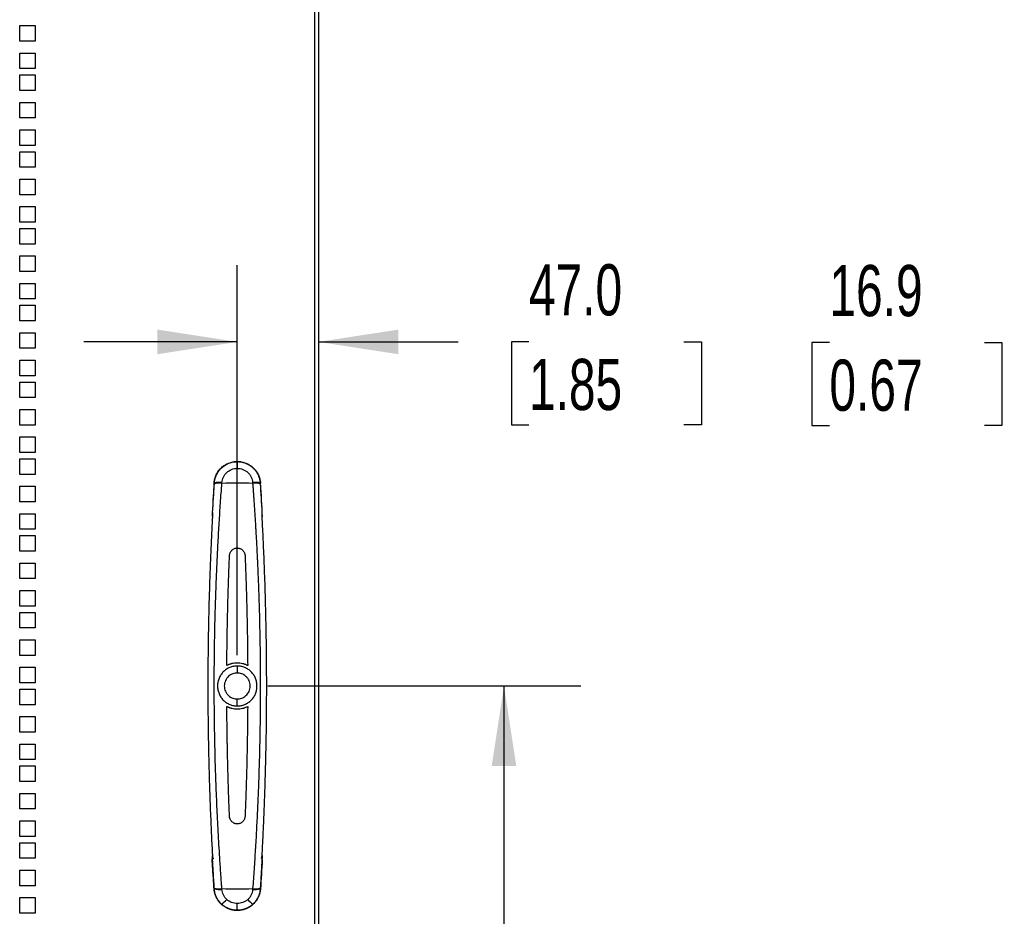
# Model space of a CAD drawing. Header units: millimetres. Extents: x 0 to 3912, y 0 to 3023.
# Tile 4 of 18: x 1646 to 2216, y 1434 to 1953. Entities that reach past the tile are written whole.
import ezdxf

# ---------------------------------------------------------------- set-up
doc = ezdxf.new("R2010")
doc.units = ezdxf.units.MM
doc.header["$LTSCALE"] = 14
doc.layers.add('DIMENSIONS', color=140, linetype='Continuous', lineweight=25)
doc.styles.add('SLDTEXTSTYLE0', font='TXT', dxfattribs={"width": 0.7})
doc.dimstyles.new('SLDDIMSTYLE0', dxfattribs={"dimtxt": 30.212109, "dimasz": 46.228, "dimexe": 0, "dimexo": 0.0625, "dimgap": 7.553027, "dimtad": 0, "dimtih": 1, "dimtoh": 1, "dimdec": 1, "dimrnd": 1e-09, "dimzin": 4, "dimdsep": 46, "dimtxsty": 'SLDTEXTSTYLE0', "dimsah": 1, "dimcen": 0.09, "dimadec": 0, "dimazin": 1, "dimtfac": 1, "dimtdec": 1, "dimtmove": 0, "dimatfit": 0, "dimfxl": 0, "dimfrac": 2, "dimtolj": 1, "dimtzin": 12, "dimarcsym": 0})
doc.dimstyles.new('SLDDIMSTYLE1', dxfattribs={"dimtxt": 30.212109, "dimasz": 46.228, "dimexe": 0, "dimexo": 0.0625, "dimgap": 7.553027, "dimtad": 0, "dimtih": 1, "dimtoh": 1, "dimdec": 1, "dimrnd": 1e-09, "dimzin": 12, "dimdsep": 46, "dimtxsty": 'SLDTEXTSTYLE0', "dimsah": 1, "dimcen": 0.09, "dimadec": 0, "dimazin": 3, "dimtfac": 1, "dimtdec": 1, "dimtofl": 0, "dimtmove": 0, "dimatfit": 3, "dimfxl": 0, "dimfrac": 2, "dimtolj": 1, "dimtzin": 12, "dimarcsym": 0})
doc.dimstyles.new('SLDDIMSTYLE2', dxfattribs={"dimtxt": 30.212109, "dimasz": 46.228, "dimexe": 0, "dimexo": 0.0625, "dimgap": 7.553027, "dimtad": 0, "dimtih": 1, "dimtoh": 1, "dimdec": 1, "dimrnd": 1e-09, "dimzin": 12, "dimdsep": 46, "dimtxsty": 'SLDTEXTSTYLE0', "dimsah": 1, "dimcen": 0.09, "dimadec": 0, "dimazin": 3, "dimtfac": 1, "dimtdec": 1, "dimtmove": 0, "dimatfit": 0, "dimfxl": 0, "dimfrac": 2, "dimtolj": 1, "dimtzin": 12, "dimarcsym": 0})

# ---------------------------------------------------------------- blocks, each defined once
blk = doc.blocks.new('_D_10')
at = {"layer": 'DIMENSIONS'}
for p, q in [((1771.94, 1585.34), (1771.94, 1811.23)), ((1771.94, 1766.78), (1683.04, 1766.78)), ((1818.94, 1766.78), (1899.91, 1766.78)), ((1940.84, 1766.78), (1930.7, 1766.78)), ((1930.7, 1766.78), (1930.7, 1718.76)), ((2030.62, 1766.78), (2040.77, 1766.78)), ((2040.77, 1766.78), (2040.77, 1718.76)), ((1930.7, 1718.76), (1940.84, 1718.76)), ((2040.77, 1718.76), (2030.62, 1718.76))]:
    blk.add_line(p, q, dxfattribs=at)
for points in [[(1771.94, 1766.78), (1725.71, 1773.89), (1725.71, 1759.66)], [(1818.94, 1766.78), (1865.17, 1759.66), (1865.17, 1773.89)]]:
    blk.add_solid(points, dxfattribs=at)
at = {"layer": 'DIMENSIONS', "char_height": 29.633, "attachment_point": 1, "style": 'SLDTEXTSTYLE0'}
for s, insert in [('47.0', (1940.84, 1811.74)), ('1.85', (1940.84, 1756.96))]:
    blk.add_mtext(s, dxfattribs=dict(at, insert=insert))
blk = doc.blocks.new('_D_11')
at = {"layer": 'DIMENSIONS'}
for p, q in [((1789.72, 1567.56), (1970.85, 1567.56)), ((1926.4, 1567.56), (1926.4, 1353.26)), ((1868.95, 1298.48), (1858.8, 1298.48)), ((1858.8, 1298.48), (1858.8, 1250.46)), ((1983.86, 1298.48), (1994, 1298.48)), ((1994, 1298.48), (1994, 1250.46)), ((1858.8, 1250.46), (1868.95, 1250.46)), ((1994, 1250.46), (1983.86, 1250.46)), ((1926.4, 736.06), (1926.4, 1243.7)), ((1834.72, 736.06), (1970.85, 736.06))]:
    blk.add_line(p, q, dxfattribs=at)
for points in [[(1926.4, 1567.56), (1919.29, 1521.33), (1933.51, 1521.33)], [(1926.4, 736.06), (1933.51, 782.29), (1919.29, 782.29)]]:
    blk.add_solid(points, dxfattribs=at)
at = {"layer": 'DIMENSIONS', "char_height": 29.633, "attachment_point": 1, "style": 'SLDTEXTSTYLE0'}
for s, insert in [('831.5', (1868.95, 1343.44)), ('32.74', (1868.95, 1288.66))]:
    blk.add_mtext(s, dxfattribs=dict(at, insert=insert))
blk = doc.blocks.new('_D_14')
at = {"layer": 'DIMENSIONS'}
for p, q in [((2327.37, 1596.89), (2327.37, 1810.79)), ((2114.84, 1766.34), (2104.7, 1766.34)), ((2104.7, 1766.34), (2104.7, 1718.33)), ((2204.62, 1766.34), (2214.76, 1766.34)), ((2214.76, 1766.34), (2214.76, 1718.33)), ((2327.37, 1766.34), (2245.56, 1766.34)), ((2344.3, 1766.34), (2433.2, 1766.34)), ((2104.7, 1718.33), (2114.84, 1718.33)), ((2214.76, 1718.33), (2204.62, 1718.33))]:
    blk.add_line(p, q, dxfattribs=at)
for points in [[(2327.37, 1766.34), (2281.14, 1773.46), (2281.14, 1759.23)], [(2344.3, 1766.34), (2390.53, 1759.23), (2390.53, 1773.46)]]:
    blk.add_solid(points, dxfattribs=at)
at = {"layer": 'DIMENSIONS', "char_height": 29.633, "attachment_point": 1, "style": 'SLDTEXTSTYLE0'}
for s, insert in [('16.9', (2114.84, 1811.31)), ('0.67', (2114.84, 1756.53))]:
    blk.add_mtext(s, dxfattribs=dict(at, insert=insert))

msp = doc.modelspace()

# ---------------------------------------------------------------- linework, layer by layer
for p, q in [((1816.94, 738.06), (1816.94, 2397.06)), ((1818.94, 2397.06), (1818.94, 738.06)), ((1645.94, 1949.89), (1654.94, 1949.89)), ((1645.94, 1940.89), (1645.94, 1949.89)), ((1654.94, 1949.89), (1654.94, 1940.89)), ((1654.94, 1940.89), (1645.94, 1940.89)), ((1645.94, 1925.01), (1645.94, 1934.01)), ((1645.94, 1934.01), (1654.94, 1934.01)), ((1654.94, 1934.01), (1654.94, 1925.01)), ((1654.94, 1925.01), (1645.94, 1925.01)), ((1645.94, 1921.31), (1654.94, 1921.31)), ((1645.94, 1912.31), (1645.94, 1921.31)), ((1654.94, 1921.31), (1654.94, 1912.31)), ((1654.94, 1912.31), (1645.94, 1912.31)), ((1645.94, 1896.44), (1645.94, 1905.44)), ((1645.94, 1905.44), (1654.94, 1905.44)), ((1654.94, 1905.44), (1654.94, 1896.44)), ((1654.94, 1896.44), (1645.94, 1896.44)), ((1645.94, 1889.56), (1654.94, 1889.56)), ((1645.94, 1880.56), (1645.94, 1889.56)), ((1654.94, 1889.56), (1654.94, 1880.56)), ((1654.94, 1880.56), (1645.94, 1880.56)), ((1645.94, 1876.86), (1654.94, 1876.86)), ((1645.94, 1867.86), (1645.94, 1876.86)), ((1654.94, 1876.86), (1654.94, 1867.86)), ((1654.94, 1867.86), (1645.94, 1867.86)), ((1645.94, 1851.99), (1645.94, 1860.99)), ((1645.94, 1860.99), (1654.94, 1860.99)), ((1654.94, 1860.99), (1654.94, 1851.99)), ((1654.94, 1851.99), (1645.94, 1851.99)), ((1645.94, 1836.11), (1645.94, 1845.11)), ((1645.94, 1845.11), (1654.94, 1845.11)), ((1654.94, 1845.11), (1654.94, 1836.11)), ((1654.94, 1836.11), (1645.94, 1836.11)), ((1645.94, 1823.41), (1645.94, 1832.41)), ((1645.94, 1832.41), (1654.94, 1832.41)), ((1654.94, 1832.41), (1654.94, 1823.41)), ((1654.94, 1823.41), (1645.94, 1823.41)), ((1645.94, 1807.54), (1645.94, 1816.54)), ((1645.94, 1816.54), (1654.94, 1816.54)), ((1654.94, 1816.54), (1654.94, 1807.54)), ((1654.94, 1807.54), (1645.94, 1807.54)), ((1645.94, 1791.66), (1645.94, 1800.66)), ((1645.94, 1800.66), (1654.94, 1800.66)), ((1654.94, 1800.66), (1654.94, 1791.66)), ((1654.94, 1791.66), (1645.94, 1791.66)), ((1645.94, 1787.96), (1654.94, 1787.96)), ((1645.94, 1778.96), (1645.94, 1787.96)), ((1654.94, 1787.96), (1654.94, 1778.96)), ((1654.94, 1778.96), (1645.94, 1778.96)), ((1645.94, 1772.09), (1654.94, 1772.09)), ((1645.94, 1763.09), (1645.94, 1772.09)), ((1654.94, 1772.09), (1654.94, 1763.09)), ((1654.94, 1763.09), (1645.94, 1763.09)), ((1645.94, 1747.21), (1645.94, 1756.21)), ((1645.94, 1756.21), (1654.94, 1756.21)), ((1654.94, 1756.21), (1654.94, 1747.21)), ((1654.94, 1747.21), (1645.94, 1747.21)), ((1645.94, 1734.51), (1645.94, 1743.51)), ((1645.94, 1743.51), (1654.94, 1743.51)), ((1654.94, 1743.51), (1654.94, 1734.51)), ((1654.94, 1734.51), (1645.94, 1734.51)), ((1645.94, 1727.64), (1654.94, 1727.64)), ((1645.94, 1718.64), (1645.94, 1727.64)), ((1654.94, 1727.64), (1654.94, 1718.64)), ((1654.94, 1718.64), (1645.94, 1718.64)), ((1645.94, 1702.76), (1645.94, 1711.76)), ((1645.94, 1711.76), (1654.94, 1711.76)), ((1654.94, 1711.76), (1654.94, 1702.76)), ((1654.94, 1702.76), (1645.94, 1702.76)), ((1645.94, 1690.06), (1645.94, 1699.06)), ((1645.94, 1699.06), (1654.94, 1699.06)), ((1654.94, 1699.06), (1654.94, 1690.06)), ((1771.94, 1697.56), (1771.94, 1697.46)), ((1654.94, 1690.06), (1645.94, 1690.06)), ((1645.94, 1683.19), (1654.94, 1683.19)), ((1645.94, 1674.19), (1645.94, 1683.19)), ((1654.94, 1683.19), (1654.94, 1674.19)), ((1758.52, 1685.05), (1758.66, 1685.04)), ((1785.36, 1685.05), (1785.22, 1685.04)), ((1654.94, 1674.19), (1645.94, 1674.19)), ((1645.94, 1658.31), (1645.94, 1667.31)), ((1645.94, 1667.31), (1654.94, 1667.31)), ((1654.94, 1667.31), (1654.94, 1658.31)), ((1757.43, 1668.09), (1757.45, 1668.09)), ((1786.42, 1668.09), (1786.45, 1668.09)), ((1654.94, 1658.31), (1645.94, 1658.31)), ((1645.94, 1654.61), (1654.94, 1654.61)), ((1645.94, 1645.61), (1645.94, 1654.61)), ((1654.94, 1654.61), (1654.94, 1645.61)), ((1654.94, 1645.61), (1645.94, 1645.61)), ((1645.94, 1638.74), (1654.94, 1638.74)), ((1645.94, 1629.74), (1645.94, 1638.74)), ((1654.94, 1638.74), (1654.94, 1629.74)), ((1654.94, 1629.74), (1645.94, 1629.74)), ((1645.94, 1622.86), (1654.94, 1622.86)), ((1645.94, 1613.86), (1645.94, 1622.86)), ((1654.94, 1622.86), (1654.94, 1613.86)), ((1654.94, 1613.86), (1645.94, 1613.86)), ((1645.94, 1601.16), (1645.94, 1610.16)), ((1645.94, 1610.16), (1654.94, 1610.16)), ((1654.94, 1610.16), (1654.94, 1601.16)), ((1654.94, 1601.16), (1645.94, 1601.16)), ((1645.94, 1585.29), (1645.94, 1594.29)), ((1645.94, 1594.29), (1654.94, 1594.29)), ((1654.94, 1594.29), (1654.94, 1585.29)), ((1654.94, 1585.29), (1645.94, 1585.29)), ((1645.94, 1569.41), (1645.94, 1578.41)), ((1645.94, 1578.41), (1654.94, 1578.41)), ((1654.94, 1578.41), (1654.94, 1569.41)), ((1654.94, 1569.41), (1645.94, 1569.41)), ((1645.94, 1556.71), (1645.94, 1565.71)), ((1645.94, 1565.71), (1654.94, 1565.71)), ((1654.94, 1565.71), (1654.94, 1556.71)), ((1654.94, 1556.71), (1645.94, 1556.71)), ((1645.94, 1540.84), (1645.94, 1549.84)), ((1645.94, 1549.84), (1654.94, 1549.84)), ((1654.94, 1549.84), (1654.94, 1540.84)), ((1654.94, 1540.84), (1645.94, 1540.84)), ((1645.94, 1524.96), (1645.94, 1533.96)), ((1645.94, 1533.96), (1654.94, 1533.96)), ((1654.94, 1533.96), (1654.94, 1524.96)), ((1654.94, 1524.96), (1645.94, 1524.96)), ((1645.94, 1512.26), (1645.94, 1521.26)), ((1645.94, 1521.26), (1654.94, 1521.26)), ((1654.94, 1521.26), (1654.94, 1512.26)), ((1654.94, 1512.26), (1645.94, 1512.26)), ((1645.94, 1496.39), (1645.94, 1505.39)), ((1645.94, 1505.39), (1654.94, 1505.39)), ((1654.94, 1505.39), (1654.94, 1496.39)), ((1654.94, 1496.39), (1645.94, 1496.39)), ((1645.94, 1480.51), (1645.94, 1489.51)), ((1645.94, 1489.51), (1654.94, 1489.51)), ((1654.94, 1489.51), (1654.94, 1480.51)), ((1654.94, 1480.51), (1645.94, 1480.51)), ((1645.94, 1467.81), (1645.94, 1476.81)), ((1645.94, 1476.81), (1654.94, 1476.81)), ((1654.94, 1476.81), (1654.94, 1467.81)), ((1654.94, 1467.81), (1645.94, 1467.81)), ((1757.45, 1467.04), (1757.43, 1467.04)), ((1757.94, 1467.66), (1757.92, 1467.57)), ((1785.96, 1467.57), (1785.93, 1467.66)), ((1786.45, 1467.04), (1786.42, 1467.04)), ((1645.94, 1460.94), (1654.94, 1460.94)), ((1645.94, 1451.94), (1645.94, 1460.94)), ((1654.94, 1460.94), (1654.94, 1451.94)), ((1654.94, 1451.94), (1645.94, 1451.94)), ((1758.52, 1450.08), (1758.66, 1450.09)), ((1785.36, 1450.08), (1785.22, 1450.09)), ((1645.94, 1445.06), (1654.94, 1445.06)), ((1645.94, 1436.06), (1645.94, 1445.06)), ((1654.94, 1445.06), (1654.94, 1436.06)), ((1762.76, 1441.18), (1762.84, 1441.26)), ((1771.94, 1437.56), (1771.94, 1437.66)), ((1781.12, 1441.18), (1781.04, 1441.26)), ((1654.94, 1436.06), (1645.94, 1436.06))]:
    msp.add_line(p, q)
at = {"flags": 128}
for points in [[(1771.94, 1697.46), (1771.94, 1697.35), (1771.94, 1697.12), (1771.94, 1696.77), (1771.94, 1696.3), (1771.94, 1695.73), (1771.94, 1695.07), (1771.94, 1694.34), (1771.94, 1693.55)], [(1780.81, 1685.37), (1780.82, 1685.31), (1780.82, 1685.25), (1780.83, 1685.19), (1780.83, 1685.13), (1780.83, 1685.07), (1780.84, 1685.01), (1780.84, 1684.95), (1780.84, 1684.89)], [(1771.94, 1437.66), (1771.94, 1437.77), (1771.94, 1438), (1771.94, 1438.36), (1771.94, 1438.83), (1771.94, 1439.39), (1771.94, 1440.05), (1771.94, 1440.78), (1771.94, 1441.57)]]:
    msp.add_lwpolyline(points, dxfattribs=at)
for centre, radius, start, end in [((3440.78, 1568), 1686.32, 176.01989, 176.59731), ((1761.52, 1673.41), 11.58, 82.4827, 104.4381), ((1761.63, 1675), 10.47, 82.1283, 106.4875), ((1771.94, 1373.34), 311.67, 88.3625, 91.6373), ((1782.25, 1675), 10.47, 73.5123, 97.8716), ((1782.36, 1673.41), 11.58, 75.5619, 97.5171), ((103.1, 1568), 1686.32, 3.4027, 3.98011), ((2078.85, 1577.09), 306.92, 179.6223, 180.3777), ((1462.46, 1558.04), 309.49, 359.6254, 0.3746), ((1761.51, 1461.73), 11.59, 255.6069, 277.5397), ((1761.63, 1460.12), 10.46, 253.48, 277.8603), ((1771.94, 1761.78), 311.67, 268.3627, 271.6375), ((1782.25, 1460.13), 10.47, 262.1283, 286.4876), ((1782.36, 1461.72), 11.58, 262.4795, 284.4314), ((1754.14, 1454.02), 15.44, 304.2675, 319.2845), ((1789.74, 1454.02), 15.45, 220.7162, 235.7286)]:
    msp.add_arc(centre, radius, start, end)
for centre, major_axis, ratio, start_param, end_param in [((1757.93, 1668.06), (0.5, -0.031), 0.998628, 3.144903, 3.771567), ((1785.95, 1668.06), (0.5, 0.031), 0.998631, 5.652691, 6.280497), ((1757.93, 1467.07), (-0.5, -0.031), 0.998631, 4.708714, 6.280193), ((1785.95, 1467.07), (-0.5, 0.031), 0.998628, 3.1446, 4.716396)]:
    msp.add_ellipse(centre, major_axis=major_axis, ratio=ratio, start_param=start_param, end_param=end_param)
for points, knots in [([(1758.52, 1685.05), (1758.53, 1685.17), (1758.55, 1685.41), (1758.59, 1685.76), (1758.64, 1686.12), (1758.7, 1686.48), (1758.77, 1686.83), (1758.84, 1687.19), (1759, 1687.83), (1759.29, 1688.75), (1759.78, 1689.91), (1760.38, 1691.02), (1761.31, 1692.42), (1762.71, 1694.01), (1764.39, 1695.3), (1765.85, 1696.13), (1767, 1696.64), (1768.19, 1697.05), (1769.22, 1697.3), (1770.05, 1697.43), (1770.68, 1697.51), (1771.31, 1697.55), (1771.73, 1697.56), (1771.94, 1697.56)], [0, 0, 0, 0, 0.017889, 0.035756, 0.053614, 0.071475, 0.089352, 0.107259, 0.125208, 0.18773, 0.250138, 0.312532, 0.375132, 0.500045, 0.624958, 0.687522, 0.749928, 0.81228, 0.874792, 0.90615, 0.937424, 0.968684, 1, 1, 1, 1]), ([(1760.58, 1690.97), (1760.8, 1691.35), (1761.4, 1692.43), (1762.85, 1693.96), (1764.82, 1695.5), (1767.1, 1696.63), (1769.5, 1697.34), (1771.14, 1697.42), (1771.94, 1697.46)], [0, 0, 0, 0, 0.09679, 0.270228, 0.456682, 0.642647, 0.824745, 1, 1, 1, 1]), ([(1763.06, 1685.37), (1763.1, 1685.91), (1763.19, 1686.46), (1763.47, 1687.52), (1763.66, 1688.04), (1764.37, 1689.53), (1765.04, 1690.43), (1766.67, 1691.94), (1767.63, 1692.53), (1769.19, 1693.14), (1769.72, 1693.29), (1770.82, 1693.5), (1771.38, 1693.55), (1771.94, 1693.55)], [0, 0, 0, 0, 0.125, 0.125, 0.25, 0.25, 0.5, 0.5, 0.75, 0.75, 0.875, 0.875, 1, 1, 1, 1]), ([(1771.94, 1697.56), (1772.06, 1697.56), (1772.3, 1697.56), (1772.66, 1697.55), (1773.02, 1697.52), (1773.38, 1697.49), (1773.74, 1697.44), (1774.09, 1697.39), (1774.75, 1697.28), (1775.68, 1697.05), (1776.88, 1696.65), (1778.03, 1696.13), (1779.49, 1695.3), (1781.17, 1694.01), (1782.57, 1692.42), (1783.5, 1691.02), (1784.1, 1689.91), (1784.59, 1688.75), (1784.9, 1687.74), (1785.1, 1686.92), (1785.21, 1686.3), (1785.3, 1685.68), (1785.34, 1685.26), (1785.36, 1685.05)], [0, 0, 0, 0, 0.01789, 0.035756, 0.053612, 0.071471, 0.089345, 0.107248, 0.125192, 0.187698, 0.250095, 0.312484, 0.375084, 0.500003, 0.624924, 0.687495, 0.749912, 0.812277, 0.874808, 0.906169, 0.937442, 0.968696, 1, 1, 1, 1]), ([(1771.94, 1697.46), (1773.11, 1697.38), (1774.59, 1697.28), (1776.28, 1696.75), (1777.11, 1696.43), (1777.92, 1696.05), (1779.31, 1695.3), (1780.62, 1694.31), (1781.8, 1693.12), (1782.46, 1692.32), (1782.99, 1691.61), (1783.25, 1691.15), (1783.34, 1691)], [0, 0, 0, 0, 0.256266, 0.321443, 0.386675, 0.451799, 0.516652, 0.732397, 0.807413, 0.883553, 0.960568, 1, 1, 1, 1]), ([(1771.94, 1693.55), (1772.5, 1693.55), (1773.06, 1693.5), (1774.15, 1693.29), (1774.69, 1693.14), (1776.25, 1692.53), (1777.21, 1691.94), (1778.84, 1690.43), (1779.51, 1689.53), (1780.22, 1688.04), (1780.41, 1687.52), (1780.69, 1686.46), (1780.78, 1685.91), (1780.81, 1685.37)], [0, 0, 0, 0, 0.125, 0.125, 0.25, 0.25, 0.5, 0.5, 0.75, 0.75, 0.875, 0.875, 1, 1, 1, 1]), ([(1758.66, 1685.04), (1758.72, 1685.62), (1758.83, 1686.68), (1759.16, 1687.91), (1759.43, 1688.71), (1759.61, 1689.17), (1759.77, 1689.54), (1760.04, 1690.16), (1760.34, 1690.61), (1760.58, 1690.97)], [0, 0, 0, 0, 0.278292, 0.5074738, 0.6014396, 0.680781, 0.745046, 0.7939033, 1, 1, 1, 1]), ([(1783.34, 1691), (1783.45, 1690.82), (1783.82, 1690.21), (1784.38, 1688.97), (1784.98, 1687.16), (1785.13, 1685.78), (1785.22, 1685.04)], [0, 0, 0, 0, 0.09546, 0.341547, 0.646428, 1, 1, 1, 1]), ([(1763.03, 1450.24), (1763, 1450.74), (1762.9, 1451.99), (1762.74, 1454.25), (1762.5, 1457.56), (1762.21, 1461.65), (1761.68, 1469.75), (1760.98, 1481.27), (1760.23, 1496.15), (1759.63, 1510.89), (1759.16, 1525.5), (1758.83, 1540.05), (1758.68, 1551.6), (1758.63, 1560.18), (1758.61, 1565.8), (1758.61, 1571.42), (1758.64, 1577.06), (1758.68, 1582.69), (1758.75, 1588.34), (1758.83, 1593.98), (1758.94, 1599.64), (1759.07, 1605.29), (1759.22, 1610.96), (1759.39, 1616.62), (1759.57, 1622.29), (1759.79, 1627.97), (1760.02, 1633.65), (1760.27, 1639.33), (1760.54, 1645.02), (1760.83, 1650.7), (1761.15, 1656.4), (1761.48, 1662.09), (1761.84, 1667.79), (1762.21, 1673.49), (1762.61, 1679.19), (1762.89, 1682.99), (1763.03, 1684.89)], [0, 0, 0, 0, 0.006428, 0.016085, 0.028966, 0.048944, 0.068682, 0.132889, 0.196509, 0.259039, 0.32125, 0.383144, 0.44472, 0.46859, 0.492484, 0.516402, 0.540345, 0.564312, 0.588303, 0.61232, 0.636361, 0.660427, 0.684518, 0.708634, 0.732775, 0.756941, 0.781132, 0.805349, 0.829591, 0.853858, 0.878151, 0.90247, 0.926814, 0.951184, 0.975579, 1, 1, 1, 1]), ([(1780.84, 1684.89), (1780.92, 1683.93), (1781.06, 1682.01), (1781.27, 1679.13), (1781.47, 1676.25), (1781.67, 1673.37), (1781.86, 1670.5), (1782.05, 1667.62), (1782.23, 1664.74), (1782.41, 1661.86), (1782.58, 1658.99), (1782.74, 1656.11), (1782.9, 1653.24), (1783.06, 1650.37), (1783.21, 1647.49), (1783.35, 1644.62), (1783.49, 1641.75), (1783.63, 1638.88), (1783.76, 1636.01), (1783.88, 1633.14), (1784, 1630.27), (1784.11, 1627.4), (1784.38, 1620.29), (1784.74, 1608.95), (1785.08, 1593.4), (1785.26, 1577.93), (1785.28, 1563.09), (1785.17, 1548.8), (1784.94, 1534.99), (1784.59, 1521.02), (1784.2, 1509.74), (1783.85, 1501.2), (1783.59, 1495.47), (1783.32, 1489.76), (1783.02, 1484.06), (1782.71, 1478.38), (1782.38, 1472.72), (1782.02, 1467.08), (1781.65, 1461.45), (1781.26, 1455.84), (1780.98, 1452.1), (1780.84, 1450.24)], [0, 0, 0, 0, 0.012333, 0.024659, 0.036979, 0.049293, 0.061601, 0.073903, 0.086198, 0.098487, 0.11077, 0.123046, 0.135317, 0.147581, 0.159839, 0.17209, 0.184336, 0.196575, 0.208808, 0.221035, 0.233256, 0.245471, 0.257679, 0.324153, 0.390273, 0.456043, 0.521462, 0.579514, 0.638262, 0.697709, 0.757855, 0.78233, 0.806747, 0.831106, 0.855407, 0.879651, 0.903836, 0.927962, 0.952032, 0.976044, 1, 1, 1, 1]), ([(1757.45, 1668.09), (1757.46, 1668.09), (1757.47, 1668.07), (1757.49, 1668.03), (1757.5, 1667.99), (1757.52, 1667.84), (1757.53, 1667.69), (1757.54, 1667.29), (1757.54, 1667.05), (1757.54, 1666.6), (1757.54, 1666.44), (1757.53, 1666.09), (1757.53, 1665.91), (1757.52, 1665.71)], [0, 0, 0, 0, 0.125, 0.125, 0.25, 0.25, 0.5, 0.5, 0.75, 0.75, 0.875, 0.875, 1, 1, 1, 1]), ([(1757.52, 1665.71), (1757.52, 1665.65), (1757.52, 1665.53), (1757.51, 1665.34), (1757.51, 1665.15), (1757.5, 1664.95), (1757.5, 1664.75), (1757.49, 1664.55), (1757.48, 1664.35), (1757.47, 1664.14), (1757.47, 1664), (1757.46, 1663.93)], [0, 0, 0, 0, 0.112028, 0.223232, 0.333848, 0.444128, 0.554336, 0.664748, 0.775641, 0.887299, 1, 1, 1, 1]), ([(1786.36, 1665.71), (1786.35, 1666.07), (1786.34, 1666.4), (1786.33, 1666.98), (1786.34, 1667.23), (1786.35, 1667.63), (1786.36, 1667.79), (1786.38, 1667.96), (1786.38, 1668.01), (1786.4, 1668.07), (1786.41, 1668.09), (1786.42, 1668.09)], [0, 0, 0, 0, 0.25, 0.25, 0.5, 0.5, 0.75, 0.75, 0.875, 0.875, 1, 1, 1, 1]), ([(1786.42, 1663.93), (1786.41, 1664), (1786.4, 1664.14), (1786.4, 1664.35), (1786.39, 1664.55), (1786.38, 1664.76), (1786.38, 1664.95), (1786.37, 1665.15), (1786.37, 1665.34), (1786.36, 1665.53), (1786.36, 1665.65), (1786.36, 1665.71)], [0, 0, 0, 0, 0.1126881, 0.224336, 0.3352227, 0.4456299, 0.5558375, 0.6661201, 0.776743, 0.887958, 1, 1, 1, 1]), ([(1757.46, 1663.93), (1757.4, 1662.85), (1757.29, 1660.66), (1757.12, 1657.35), (1756.96, 1653.99), (1756.8, 1650.59), (1756.65, 1647.14), (1756.5, 1643.64), (1756.26, 1637.95), (1755.93, 1628.79), (1755.57, 1617.04), (1755.26, 1604.19), (1755.05, 1591.73), (1754.93, 1579.1), (1754.89, 1565.61), (1754.96, 1551.97), (1755.12, 1538.75), (1755.33, 1528.17), (1755.55, 1519.19), (1755.78, 1511.1), (1756.04, 1503.2), (1756.32, 1495.81), (1756.6, 1488.93), (1756.89, 1482.56), (1757.17, 1476.71), (1757.37, 1472.98), (1757.46, 1471.19)], [0, 0, 0, 0, 0.016956, 0.03416, 0.051611, 0.069309, 0.087255, 0.105448, 0.123888, 0.175836, 0.248105, 0.306861, 0.375643, 0.441867, 0.50315, 0.585309, 0.653815, 0.708669, 0.749872, 0.793532, 0.83455, 0.872925, 0.908657, 0.941747, 0.972194, 1, 1, 1, 1]), ([(1786.42, 1471.19), (1786.47, 1472.29), (1786.59, 1474.52), (1786.76, 1477.93), (1786.93, 1481.46), (1787.1, 1485.1), (1787.27, 1488.86), (1787.43, 1492.73), (1787.59, 1496.73), (1787.75, 1500.83), (1787.95, 1506.62), (1788.21, 1514.68), (1788.45, 1523.96), (1788.7, 1535.32), (1788.87, 1546.74), (1788.97, 1559.89), (1788.98, 1572.96), (1788.88, 1588), (1788.66, 1601.83), (1788.39, 1613.61), (1788.15, 1622.47), (1787.88, 1630.77), (1787.59, 1638.51), (1787.3, 1645.67), (1787, 1652.26), (1786.71, 1658.29), (1786.51, 1662.11), (1786.42, 1663.93)], [0, 0, 0, 0, 0.017126, 0.034854, 0.053183, 0.072114, 0.091646, 0.111781, 0.132518, 0.153857, 0.175799, 0.222689, 0.279272, 0.320202, 0.399337, 0.45684, 0.52456, 0.602495, 0.690644, 0.739585, 0.785591, 0.828662, 0.868798, 0.906, 0.940267, 0.9716, 1, 1, 1, 1]), ([(1765.91, 1579.4), (1765.92, 1580.46), (1765.93, 1582.58), (1765.96, 1585.75), (1766, 1588.93), (1766.04, 1592.11), (1766.08, 1595.28), (1766.13, 1598.46), (1766.19, 1601.64), (1766.25, 1604.83), (1766.32, 1608.01), (1766.4, 1611.19), (1766.48, 1614.38), (1766.56, 1617.56), (1766.65, 1620.75), (1766.75, 1623.93), (1766.85, 1627.12), (1766.96, 1630.31), (1767.07, 1633.5), (1767.19, 1636.69), (1767.31, 1639.88), (1767.4, 1642), (1767.44, 1643.07)], [0, 0, 0, 0, 0.049797, 0.099614, 0.149452, 0.19931, 0.249189, 0.299089, 0.349011, 0.398953, 0.448917, 0.498903, 0.548911, 0.598941, 0.648994, 0.699068, 0.749166, 0.799286, 0.84943, 0.899596, 0.949786, 1, 1, 1, 1]), ([(1767.44, 1643.07), (1767.46, 1643.36), (1767.5, 1643.64), (1767.63, 1644.2), (1767.72, 1644.48), (1767.95, 1645.01), (1768.1, 1645.26), (1768.42, 1645.73), (1768.61, 1645.95), (1769.02, 1646.36), (1769.25, 1646.54), (1769.73, 1646.86), (1769.99, 1647), (1770.52, 1647.22), (1770.79, 1647.31), (1771.36, 1647.43), (1771.65, 1647.46), (1771.94, 1647.47)], [0, 0, 0, 0, 0.125, 0.125, 0.25, 0.25, 0.375, 0.375, 0.5, 0.5, 0.625, 0.625, 0.75, 0.75, 0.875, 0.875, 1, 1, 1, 1]), ([(1771.94, 1647.47), (1772.01, 1647.46), (1772.16, 1647.46), (1772.37, 1647.44), (1772.58, 1647.41), (1772.8, 1647.37), (1773.01, 1647.32), (1773.22, 1647.26), (1773.42, 1647.19), (1773.83, 1647.03), (1774.4, 1646.72), (1775.08, 1646.18), (1775.63, 1645.52), (1775.99, 1644.88), (1776.2, 1644.34), (1776.32, 1643.92), (1776.4, 1643.5), (1776.42, 1643.21), (1776.43, 1643.07)], [0, 0, 0, 0, 0.03137, 0.062599, 0.093759, 0.12492, 0.156153, 0.187527, 0.219113, 0.250977, 0.376109, 0.499887, 0.623757, 0.748965, 0.812534, 0.87518, 0.937475, 1, 1, 1, 1]), ([(1776.43, 1643.07), (1776.47, 1642.06), (1776.56, 1640.03), (1776.68, 1636.99), (1776.79, 1633.95), (1776.9, 1630.92), (1777, 1627.88), (1777.1, 1624.84), (1777.19, 1621.81), (1777.28, 1618.78), (1777.37, 1615.74), (1777.44, 1612.71), (1777.52, 1609.68), (1777.58, 1606.64), (1777.65, 1603.61), (1777.7, 1600.58), (1777.76, 1597.56), (1777.81, 1594.53), (1777.85, 1591.5), (1777.89, 1588.47), (1777.92, 1585.45), (1777.95, 1582.43), (1777.96, 1580.41), (1777.97, 1579.4)], [0, 0, 0, 0, 0.047823, 0.095625, 0.143405, 0.191164, 0.238903, 0.28662, 0.334317, 0.381994, 0.42965, 0.477286, 0.524902, 0.572498, 0.620075, 0.667632, 0.71517, 0.762688, 0.810188, 0.857669, 0.905131, 0.952575, 1, 1, 1, 1]), ([(1777.97, 1579.4), (1777.86, 1579.45), (1777.66, 1579.56), (1777.34, 1579.7), (1777.02, 1579.84), (1776.7, 1579.97), (1776.38, 1580.09), (1776.05, 1580.2), (1775.72, 1580.3), (1775.39, 1580.4), (1774.66, 1580.58), (1773.51, 1580.79), (1771.94, 1580.88), (1770.37, 1580.79), (1769.13, 1580.57), (1768.23, 1580.33), (1767.63, 1580.14), (1767.05, 1579.92), (1766.47, 1579.68), (1766.1, 1579.49), (1765.91, 1579.4)], [0, 0, 0, 0, 0.0280027, 0.0558981, 0.0837043, 0.111439, 0.1391205, 0.166767, 0.1943969, 0.2220285, 0.2496801, 0.3750162, 0.4998228, 0.6245498, 0.7498441, 0.799761, 0.8496281, 0.8995528, 0.9496415, 1, 1, 1, 1]), ([(1771.94, 1579.11), (1771.22, 1579.11), (1770.49, 1579.04), (1769.03, 1578.76), (1768.31, 1578.55), (1766.92, 1577.98), (1766.25, 1577.63), (1764.99, 1576.79), (1764.4, 1576.31), (1763.33, 1575.25), (1762.85, 1574.66), (1762.02, 1573.4), (1761.66, 1572.73), (1761.1, 1571.34), (1760.89, 1570.62), (1760.6, 1569.15), (1760.53, 1568.39), (1760.52, 1566.86), (1760.6, 1566.09), (1760.88, 1564.6), (1761.09, 1563.88), (1761.65, 1562.48), (1762.01, 1561.8), (1762.84, 1560.53), (1763.32, 1559.94), (1764.38, 1558.86), (1764.97, 1558.38), (1766.23, 1557.53), (1766.9, 1557.18), (1768.3, 1556.6), (1769.02, 1556.38), (1770.48, 1556.09), (1771.22, 1556.02), (1771.94, 1556.02)], [0, 0, 0, 0, 0.0625, 0.0625, 0.125, 0.125, 0.1875, 0.1875, 0.25, 0.25, 0.3125, 0.3125, 0.375, 0.375, 0.4375, 0.4375, 0.5, 0.5, 0.5625, 0.5625, 0.625, 0.625, 0.6875, 0.6875, 0.75, 0.75, 0.8125, 0.8125, 0.875, 0.875, 0.9375, 0.9375, 1, 1, 1, 1]), ([(1771.94, 1575.06), (1771.52, 1575.06), (1771.09, 1575.03), (1770.23, 1574.88), (1769.8, 1574.77), (1768.94, 1574.45), (1768.52, 1574.26), (1767.7, 1573.77), (1767.31, 1573.48), (1766.57, 1572.82), (1766.23, 1572.45), (1765.61, 1571.63), (1765.35, 1571.18), (1764.91, 1570.23), (1764.74, 1569.73), (1764.5, 1568.69), (1764.44, 1568.15), (1764.44, 1567.06), (1764.49, 1566.51), (1764.72, 1565.46), (1764.89, 1564.96), (1765.32, 1564), (1765.59, 1563.54), (1766.2, 1562.71), (1766.54, 1562.33), (1767.28, 1561.66), (1767.68, 1561.37), (1768.5, 1560.88), (1768.93, 1560.68), (1770.22, 1560.21), (1771.1, 1560.06), (1771.94, 1560.06)], [0, 0, 0, 0, 0.0625, 0.0625, 0.125, 0.125, 0.1875, 0.1875, 0.25, 0.25, 0.3125, 0.3125, 0.375, 0.375, 0.4375, 0.4375, 0.5, 0.5, 0.5625, 0.5625, 0.625, 0.625, 0.6875, 0.6875, 0.75, 0.75, 0.8125, 0.8125, 0.875, 0.875, 1, 1, 1, 1]), ([(1771.94, 1556.02), (1772.66, 1556.01), (1773.39, 1556.08), (1774.84, 1556.36), (1775.57, 1556.58), (1776.96, 1557.15), (1777.63, 1557.5), (1778.89, 1558.33), (1779.48, 1558.81), (1780.55, 1559.88), (1781.03, 1560.47), (1781.86, 1561.73), (1782.21, 1562.4), (1782.78, 1563.78), (1782.99, 1564.5), (1783.28, 1565.98), (1783.35, 1566.73), (1783.35, 1567.89), (1783.33, 1568.27), (1783.26, 1569.03), (1783.21, 1569.41), (1783, 1570.52), (1782.79, 1571.25), (1782.22, 1572.65), (1781.87, 1573.32), (1781.04, 1574.59), (1780.56, 1575.18), (1779.49, 1576.26), (1778.9, 1576.75), (1777.64, 1577.59), (1776.97, 1577.95), (1775.58, 1578.52), (1774.86, 1578.74), (1773.4, 1579.03), (1772.66, 1579.11), (1771.94, 1579.11)], [0, 0, 0, 0, 0.0625, 0.0625, 0.125, 0.125, 0.1875, 0.1875, 0.25, 0.25, 0.3125, 0.3125, 0.375, 0.375, 0.4375, 0.4375, 0.5, 0.5, 0.53125, 0.53125, 0.5625, 0.5625, 0.625, 0.625, 0.6875, 0.6875, 0.75, 0.75, 0.8125, 0.8125, 0.875, 0.875, 0.9375, 0.9375, 1, 1, 1, 1]), ([(1771.94, 1560.06), (1772.36, 1560.06), (1772.78, 1560.1), (1773.64, 1560.25), (1774.08, 1560.36), (1774.93, 1560.67), (1775.36, 1560.87), (1776.17, 1561.36), (1776.57, 1561.64), (1777.31, 1562.3), (1777.65, 1562.68), (1778.26, 1563.5), (1778.53, 1563.95), (1778.97, 1564.9), (1779.14, 1565.4), (1779.37, 1566.43), (1779.44, 1566.97), (1779.44, 1568.07), (1779.38, 1568.61), (1779.16, 1569.66), (1778.99, 1570.17), (1778.56, 1571.13), (1778.29, 1571.58), (1777.68, 1572.42), (1777.33, 1572.8), (1776.59, 1573.46), (1776.2, 1573.76), (1775.37, 1574.25), (1774.95, 1574.45), (1773.66, 1574.92), (1772.78, 1575.06), (1771.94, 1575.06)], [0, 0, 0, 0, 0.0625, 0.0625, 0.125, 0.125, 0.1875, 0.1875, 0.25, 0.25, 0.3125, 0.3125, 0.375, 0.375, 0.4375, 0.4375, 0.5, 0.5, 0.5625, 0.5625, 0.625, 0.625, 0.6875, 0.6875, 0.75, 0.75, 0.8125, 0.8125, 0.875, 0.875, 1, 1, 1, 1]), ([(1765.91, 1555.72), (1766.01, 1555.67), (1766.22, 1555.57), (1766.54, 1555.42), (1766.85, 1555.29), (1767.18, 1555.16), (1767.5, 1555.04), (1767.83, 1554.93), (1768.16, 1554.82), (1768.49, 1554.73), (1769.22, 1554.54), (1770.37, 1554.34), (1771.94, 1554.25), (1773.51, 1554.34), (1774.74, 1554.56), (1775.65, 1554.8), (1776.24, 1554.99), (1776.83, 1555.2), (1777.41, 1555.45), (1777.78, 1555.63), (1777.97, 1555.72)], [0, 0, 0, 0, 0.028003, 0.055898, 0.083704, 0.111439, 0.139121, 0.166767, 0.194397, 0.222029, 0.24968, 0.375016, 0.499823, 0.62455, 0.749844, 0.799761, 0.849628, 0.899553, 0.949642, 1, 1, 1, 1]), ([(1767.44, 1492.06), (1767.4, 1493.07), (1767.32, 1495.1), (1767.2, 1498.13), (1767.09, 1501.17), (1766.98, 1504.21), (1766.87, 1507.25), (1766.78, 1510.28), (1766.68, 1513.32), (1766.59, 1516.35), (1766.51, 1519.38), (1766.43, 1522.42), (1766.36, 1525.45), (1766.29, 1528.48), (1766.23, 1531.51), (1766.17, 1534.54), (1766.12, 1537.57), (1766.07, 1540.6), (1766.03, 1543.62), (1765.99, 1546.65), (1765.96, 1549.68), (1765.93, 1552.7), (1765.92, 1554.72), (1765.91, 1555.72)], [0, 0, 0, 0, 0.047823, 0.095625, 0.143405, 0.191164, 0.238903, 0.28662, 0.334317, 0.381994, 0.42965, 0.477286, 0.524902, 0.572498, 0.620075, 0.667632, 0.71517, 0.762688, 0.810188, 0.857669, 0.905131, 0.952575, 1, 1, 1, 1]), ([(1777.97, 1555.72), (1777.96, 1554.67), (1777.94, 1552.55), (1777.91, 1549.37), (1777.88, 1546.2), (1777.84, 1543.02), (1777.79, 1539.84), (1777.74, 1536.66), (1777.68, 1533.48), (1777.62, 1530.3), (1777.55, 1527.12), (1777.48, 1523.93), (1777.4, 1520.75), (1777.32, 1517.56), (1777.22, 1514.38), (1777.13, 1511.19), (1777.03, 1508), (1776.92, 1504.82), (1776.81, 1501.63), (1776.69, 1498.44), (1776.56, 1495.25), (1776.48, 1493.12), (1776.43, 1492.06)], [0, 0, 0, 0, 0.049797, 0.099614, 0.149452, 0.19931, 0.249189, 0.29909, 0.349011, 0.398953, 0.448917, 0.498903, 0.548911, 0.598941, 0.648994, 0.699068, 0.749166, 0.799286, 0.84943, 0.899596, 0.949786, 1, 1, 1, 1]), ([(1771.94, 1487.66), (1771.87, 1487.66), (1771.72, 1487.67), (1771.51, 1487.69), (1771.29, 1487.72), (1771.08, 1487.76), (1770.87, 1487.81), (1770.66, 1487.87), (1770.45, 1487.94), (1770.05, 1488.1), (1769.47, 1488.4), (1768.8, 1488.95), (1768.24, 1489.61), (1767.89, 1490.24), (1767.68, 1490.78), (1767.56, 1491.2), (1767.47, 1491.63), (1767.45, 1491.91), (1767.44, 1492.06)], [0, 0, 0, 0, 0.03137, 0.062599, 0.093759, 0.12492, 0.156152, 0.187527, 0.219113, 0.250977, 0.376109, 0.499887, 0.623757, 0.748965, 0.812534, 0.87518, 0.937475, 1, 1, 1, 1]), ([(1776.43, 1492.06), (1776.42, 1491.77), (1776.38, 1491.48), (1776.25, 1490.92), (1776.16, 1490.65), (1775.92, 1490.12), (1775.78, 1489.87), (1775.45, 1489.4), (1775.26, 1489.17), (1774.85, 1488.77), (1774.63, 1488.59), (1774.15, 1488.27), (1773.89, 1488.13), (1773.36, 1487.91), (1773.09, 1487.82), (1772.52, 1487.7), (1772.23, 1487.67), (1771.94, 1487.66)], [0, 0, 0, 0, 0.125, 0.125, 0.25, 0.25, 0.375, 0.375, 0.5, 0.5, 0.625, 0.625, 0.75, 0.75, 0.875, 0.875, 1, 1, 1, 1]), ([(1757.46, 1471.19), (1757.47, 1471.12), (1757.47, 1470.98), (1757.48, 1470.78), (1757.49, 1470.57), (1757.5, 1470.37), (1757.5, 1470.17), (1757.51, 1469.98), (1757.51, 1469.79), (1757.52, 1469.6), (1757.52, 1469.48), (1757.52, 1469.42)], [0, 0, 0, 0, 0.112688, 0.224336, 0.335223, 0.445632, 0.55584, 0.666123, 0.776746, 0.88796, 1, 1, 1, 1]), ([(1786.36, 1469.42), (1786.36, 1469.48), (1786.36, 1469.61), (1786.37, 1469.87), (1786.37, 1470.15), (1786.38, 1470.46), (1786.39, 1470.7), (1786.4, 1470.94), (1786.41, 1471.11), (1786.42, 1471.19)], [0, 0, 0, 0, 0.118748, 0.232256, 0.471042, 0.60032, 0.731386, 0.868137, 1, 1, 1, 1]), ([(1758.52, 1450.08), (1758.42, 1451.52), (1758.23, 1454.39), (1757.95, 1458.66), (1757.68, 1462.87), (1757.51, 1465.66), (1757.43, 1467.04)], [0, 0, 0, 0, 0.255499, 0.507331, 0.755497, 1, 1, 1, 1]), ([(1757.52, 1469.42), (1757.52, 1469.36), (1757.53, 1469.24), (1757.53, 1469.07), (1757.53, 1468.9), (1757.54, 1468.74), (1757.54, 1468.59), (1757.54, 1468.41), (1757.54, 1468.23), (1757.54, 1468.03), (1757.54, 1467.85), (1757.54, 1467.64), (1757.53, 1467.41), (1757.51, 1467.23), (1757.49, 1467.12), (1757.47, 1467.05), (1757.46, 1467.04), (1757.45, 1467.04)], [0, 0, 0, 0, 0.041848, 0.083508, 0.125063, 0.166598, 0.208197, 0.249944, 0.311786, 0.374037, 0.435085, 0.495804, 0.616823, 0.737623, 0.82536, 0.912559, 1, 1, 1, 1]), ([(1757.45, 1467.04), (1757.45, 1467.17), (1757.49, 1467.3), (1757.66, 1467.5), (1757.79, 1467.56), (1757.92, 1467.57)], [0, 0, 0, 0, 0.5, 0.5, 1, 1, 1, 1]), ([(1758.63, 1450.5), (1758.58, 1451.38), (1758.47, 1453.15), (1758.3, 1455.81), (1758.14, 1458.49), (1757.98, 1461.19), (1757.82, 1463.92), (1757.67, 1466.66), (1757.57, 1468.49), (1757.52, 1469.42)], [0, 0, 0, 0, 0.139756, 0.280544, 0.422365, 0.56522, 0.709111, 0.854037, 1, 1, 1, 1]), ([(1757.54, 1469.53), (1757.57, 1469.27), (1757.62, 1468.75), (1757.73, 1468.2), (1757.81, 1467.88), (1757.85, 1467.81), (1757.85, 1467.81)], [0, 0, 0, 0, 0.334996, 0.661178, 0.980832, 1, 1, 1, 1]), ([(1757.97, 1467.83), (1757.97, 1467.79), (1757.96, 1467.68), (1757.95, 1467.67), (1757.94, 1467.66)], [0, 0, 0, 0, 0.425605, 1, 1, 1, 1]), ([(1786.36, 1469.42), (1786.31, 1468.51), (1786.21, 1466.69), (1786.06, 1463.97), (1785.9, 1461.26), (1785.74, 1458.56), (1785.58, 1455.87), (1785.42, 1453.18), (1785.3, 1451.4), (1785.25, 1450.5)], [0, 0, 0, 0, 0.144145, 0.28786, 0.431144, 0.573999, 0.716426, 0.858426, 1, 1, 1, 1]), ([(1786.42, 1467.04), (1786.43, 1467.1), (1786.42, 1467.16), (1786.38, 1467.29), (1786.35, 1467.35), (1786.26, 1467.45), (1786.2, 1467.49), (1786.08, 1467.55), (1786.02, 1467.56), (1785.96, 1467.57)], [0, 0, 0, 0, 0.25, 0.25, 0.5, 0.5, 0.75, 0.75, 1, 1, 1, 1]), ([(1786.03, 1467.81), (1786.03, 1467.81), (1786.06, 1467.88), (1786.15, 1468.2), (1786.26, 1468.75), (1786.31, 1469.27), (1786.33, 1469.53)], [0, 0, 0, 0, 0.018806, 0.338569, 0.664859, 1, 1, 1, 1]), ([(1786.42, 1467.04), (1786.42, 1467.04), (1786.42, 1467.04), (1786.41, 1467.05), (1786.4, 1467.07), (1786.39, 1467.09), (1786.38, 1467.16), (1786.36, 1467.28), (1786.35, 1467.47), (1786.34, 1467.68), (1786.34, 1467.97), (1786.34, 1468.3), (1786.34, 1468.68), (1786.35, 1468.98), (1786.35, 1469.22), (1786.35, 1469.35), (1786.36, 1469.42)], [0, 0, 0, 0, 0.0314069, 0.0634744, 0.0962407, 0.1431141, 0.1887031, 0.3208376, 0.4107198, 0.5016379, 0.5944824, 0.7236635, 0.8208184, 0.910356, 0.9547631, 1, 1, 1, 1]), ([(1762.76, 1441.18), (1762.67, 1441.26), (1762.5, 1441.43), (1762.25, 1441.68), (1762, 1441.94), (1761.76, 1442.21), (1761.53, 1442.49), (1761.31, 1442.77), (1761.1, 1443.05), (1760.89, 1443.35), (1760.69, 1443.64), (1760.5, 1443.95), (1760.31, 1444.26), (1760.13, 1444.58), (1759.96, 1444.9), (1759.75, 1445.34), (1759.5, 1445.89), (1759.24, 1446.57), (1759.02, 1447.25), (1758.84, 1447.95), (1758.69, 1448.65), (1758.58, 1449.36), (1758.54, 1449.84), (1758.52, 1450.08)], [0, 0, 0, 0, 0.035765, 0.071415, 0.106977, 0.142476, 0.177938, 0.21339, 0.248857, 0.284367, 0.319944, 0.355615, 0.391405, 0.42734, 0.463445, 0.499745, 0.572186, 0.643959, 0.715266, 0.786314, 0.857313, 0.928472, 1, 1, 1, 1]), ([(1758.66, 1450.09), (1758.65, 1450.16), (1758.65, 1450.3), (1758.64, 1450.43), (1758.63, 1450.5)], [0, 0, 0, 0, 0.4985359, 1, 1, 1, 1]), ([(1760.55, 1444.16), (1760.42, 1444.36), (1759.79, 1445.31), (1759.04, 1447.3), (1758.79, 1449.14), (1758.66, 1450.09)], [0, 0, 0, 0, 0.117085, 0.540535, 1, 1, 1, 1]), ([(1765.85, 1443.95), (1765.03, 1444.7), (1764.37, 1445.6), (1763.65, 1447.09), (1763.46, 1447.61), (1763.19, 1448.67), (1763.1, 1449.21), (1763.06, 1449.76)], [0, 0, 0, 0, 0.5, 0.5, 0.75, 0.75, 1, 1, 1, 1]), ([(1780.81, 1449.76), (1780.74, 1448.66), (1780.46, 1447.58), (1779.51, 1445.6), (1778.84, 1444.7), (1778.03, 1443.95)], [0, 0, 0, 0, 0.5, 0.5, 1, 1, 1, 1]), ([(1785.36, 1450.08), (1785.35, 1449.96), (1785.33, 1449.72), (1785.29, 1449.36), (1785.24, 1449.01), (1785.18, 1448.65), (1785.11, 1448.3), (1785.04, 1447.95), (1784.95, 1447.6), (1784.85, 1447.26), (1784.75, 1446.91), (1784.63, 1446.57), (1784.51, 1446.23), (1784.37, 1445.89), (1784.23, 1445.56), (1784.02, 1445.12), (1783.75, 1444.58), (1783.39, 1443.95), (1782.99, 1443.34), (1782.57, 1442.76), (1782.12, 1442.21), (1781.63, 1441.68), (1781.29, 1441.34), (1781.12, 1441.18)], [0, 0, 0, 0, 0.035808, 0.071501, 0.107103, 0.14264, 0.178139, 0.213626, 0.249127, 0.284667, 0.320274, 0.355973, 0.391789, 0.427748, 0.463876, 0.500196, 0.572595, 0.644319, 0.71557, 0.786554, 0.857482, 0.928561, 1, 1, 1, 1]), ([(1785.22, 1450.09), (1785.17, 1449.62), (1785.09, 1448.73), (1784.8, 1447.47), (1784.44, 1446.38), (1784, 1445.25), (1783.56, 1444.56), (1783.3, 1444.16)], [0, 0, 0, 0, 0.223336, 0.427671, 0.611349, 0.773278, 1, 1, 1, 1]), ([(1785.25, 1450.5), (1785.24, 1450.44), (1785.23, 1450.3), (1785.22, 1450.16), (1785.22, 1450.09)], [0, 0, 0, 0, 0.500339, 1, 1, 1, 1]), ([(1762.84, 1441.26), (1762.35, 1441.75), (1761.47, 1442.62), (1760.83, 1443.69), (1760.55, 1444.16)], [0, 0, 0, 0, 0.556997, 1, 1, 1, 1]), ([(1771.94, 1441.57), (1771.38, 1441.57), (1770.82, 1441.63), (1769.72, 1441.83), (1769.18, 1441.99), (1767.62, 1442.59), (1766.66, 1443.19), (1765.85, 1443.95)], [0, 0, 0, 0, 0.25, 0.25, 0.5, 0.5, 1, 1, 1, 1]), ([(1778.03, 1443.95), (1777.22, 1443.19), (1776.26, 1442.59), (1774.18, 1441.78), (1773.06, 1441.58), (1771.94, 1441.57)], [0, 0, 0, 0, 0.5, 0.5, 1, 1, 1, 1]), ([(1783.3, 1444.16), (1783.1, 1443.8), (1782.51, 1442.72), (1781.63, 1441.84), (1781.04, 1441.26)], [0, 0, 0, 0, 0.334784, 1, 1, 1, 1]), ([(1771.94, 1437.56), (1771.82, 1437.56), (1771.58, 1437.57), (1771.22, 1437.58), (1770.86, 1437.6), (1770.5, 1437.64), (1770.15, 1437.68), (1769.79, 1437.73), (1769.44, 1437.8), (1769.09, 1437.87), (1768.74, 1437.95), (1768.39, 1438.04), (1768.04, 1438.14), (1767.7, 1438.25), (1767.35, 1438.37), (1766.9, 1438.55), (1766.34, 1438.79), (1765.68, 1439.1), (1765.05, 1439.45), (1764.45, 1439.84), (1763.86, 1440.25), (1763.3, 1440.69), (1762.94, 1441.02), (1762.76, 1441.18)], [0, 0, 0, 0, 0.035714, 0.071321, 0.106847, 0.142318, 0.177761, 0.213201, 0.248664, 0.284177, 0.319766, 0.355457, 0.391275, 0.427245, 0.463393, 0.499743, 0.572305, 0.644158, 0.715505, 0.786553, 0.857511, 0.92859, 1, 1, 1, 1]), ([(1771.94, 1437.66), (1771.82, 1437.66), (1771.57, 1437.67), (1771.21, 1437.68), (1770.84, 1437.71), (1770.47, 1437.74), (1770.09, 1437.79), (1769.72, 1437.85), (1769.35, 1437.91), (1768.98, 1437.99), (1768.6, 1438.08), (1768.23, 1438.19), (1767.86, 1438.3), (1767.49, 1438.42), (1767.13, 1438.56), (1766.77, 1438.7), (1766.41, 1438.86), (1766.05, 1439.03), (1765.7, 1439.21), (1765.36, 1439.4), (1765.02, 1439.6), (1764.69, 1439.81), (1764.36, 1440.03), (1764.04, 1440.25), (1763.73, 1440.49), (1763.42, 1440.74), (1763.12, 1440.99), (1762.93, 1441.17), (1762.84, 1441.26)], [0, 0, 0, 0, 0.036331, 0.072943, 0.109827, 0.146971, 0.184361, 0.221985, 0.25983, 0.297882, 0.336126, 0.374548, 0.413131, 0.451861, 0.490721, 0.529695, 0.568766, 0.607917, 0.64713, 0.686389, 0.725676, 0.764974, 0.804264, 0.84353, 0.882754, 0.921918, 0.961006, 1, 1, 1, 1]), ([(1781.04, 1441.26), (1780.95, 1441.18), (1780.78, 1441.01), (1780.5, 1440.78), (1780.23, 1440.55), (1779.94, 1440.33), (1779.66, 1440.12), (1779.37, 1439.92), (1779.07, 1439.73), (1778.78, 1439.55), (1778.48, 1439.37), (1778.17, 1439.21), (1777.87, 1439.05), (1777.56, 1438.91), (1777.26, 1438.77), (1776.82, 1438.59), (1776.26, 1438.37), (1775.56, 1438.15), (1774.84, 1437.97), (1774.12, 1437.83), (1773.39, 1437.74), (1772.66, 1437.67), (1772.18, 1437.67), (1771.94, 1437.66)], [0, 0, 0, 0, 0.036026, 0.07193, 0.107696, 0.143308, 0.178751, 0.214011, 0.249071, 0.283919, 0.318541, 0.352922, 0.387051, 0.420915, 0.454503, 0.487803, 0.561203, 0.634713, 0.708222, 0.781615, 0.854782, 0.927612, 1, 1, 1, 1]), ([(1781.12, 1441.18), (1781.03, 1441.1), (1780.85, 1440.93), (1780.58, 1440.7), (1780.3, 1440.47), (1780.02, 1440.25), (1779.73, 1440.04), (1779.43, 1439.84), (1779.13, 1439.64), (1778.82, 1439.46), (1778.51, 1439.28), (1778.19, 1439.11), (1777.87, 1438.95), (1777.54, 1438.79), (1777.21, 1438.64), (1776.76, 1438.46), (1776.19, 1438.25), (1775.49, 1438.04), (1774.79, 1437.87), (1774.09, 1437.73), (1773.38, 1437.63), (1772.66, 1437.57), (1772.18, 1437.57), (1771.94, 1437.56)], [0, 0, 0, 0, 0.0357533, 0.0713947, 0.1069498, 0.1424447, 0.1779057, 0.2133588, 0.2488304, 0.2843466, 0.3199336, 0.3556173, 0.3914235, 0.4273776, 0.4635048, 0.4998298, 0.5722528, 0.6440101, 0.7153043, 0.7863417, 0.8573309, 0.9284812, 1, 1, 1, 1])]:
    msp.add_open_spline(points, degree=3, knots=knots)
for points in [[(1757.52, 1665.71), (1757.85, 1671.8), (1758.22, 1678.11), (1758.63, 1684.62)], [(1758.63, 1684.62), (1758.64, 1684.76), (1758.65, 1684.9), (1758.66, 1685.04)], [(1763.03, 1684.89), (1763.04, 1685.05), (1763.05, 1685.21), (1763.06, 1685.37)], [(1785.22, 1685.04), (1785.23, 1684.9), (1785.24, 1684.76), (1785.25, 1684.62)], [(1785.25, 1684.62), (1785.65, 1678.33), (1786.02, 1672.02), (1786.36, 1665.71)], [(1786.45, 1467.04), (1786.11, 1461.38), (1785.75, 1455.73), (1785.36, 1450.08)], [(1763.06, 1449.76), (1763.05, 1449.92), (1763.04, 1450.08), (1763.03, 1450.24)], [(1780.84, 1450.24), (1780.83, 1450.08), (1780.82, 1449.92), (1780.81, 1449.76)]]:
    msp.add_open_spline(points, degree=3)

# ---------------------------------------------------------------- dimensions: what is measured, and where the dimension line sits
at = {"layer": 'DIMENSIONS'}
for base, p1, p2, dimstyle, picture, middle in [((1771.94, 1766.78), (1818.94, 2397.06), (1771.94, 1567.56), 'SLDDIMSTYLE0', '_D_10', (1985.73, 1766.78)), ((2327.37, 1766.34), (2344.3, 2397.06), (2327.37, 1579.11), 'SLDDIMSTYLE2', '_D_14', (2159.73, 1766.34))]:
    dim = msp.add_linear_dim(base=base, p1=p1, p2=p2, dimstyle=dimstyle, dxfattribs=at)
    dim.commit()
    dim.dimension.update_dxf_attribs({"geometry": picture, "text_midpoint": middle, "dimtype": 160})
dim = msp.add_linear_dim(base=(1926.4, 1567.56), p1=(1816.94, 736.06), p2=(1771.94, 1567.56), angle=90, dimstyle='SLDDIMSTYLE1', dxfattribs=at)
dim.commit()
dim.dimension.update_dxf_attribs({"geometry": '_D_11', "text_midpoint": (1926.4, 1298.48), "dimtype": 160})

doc.saveas('drawing.dxf')
